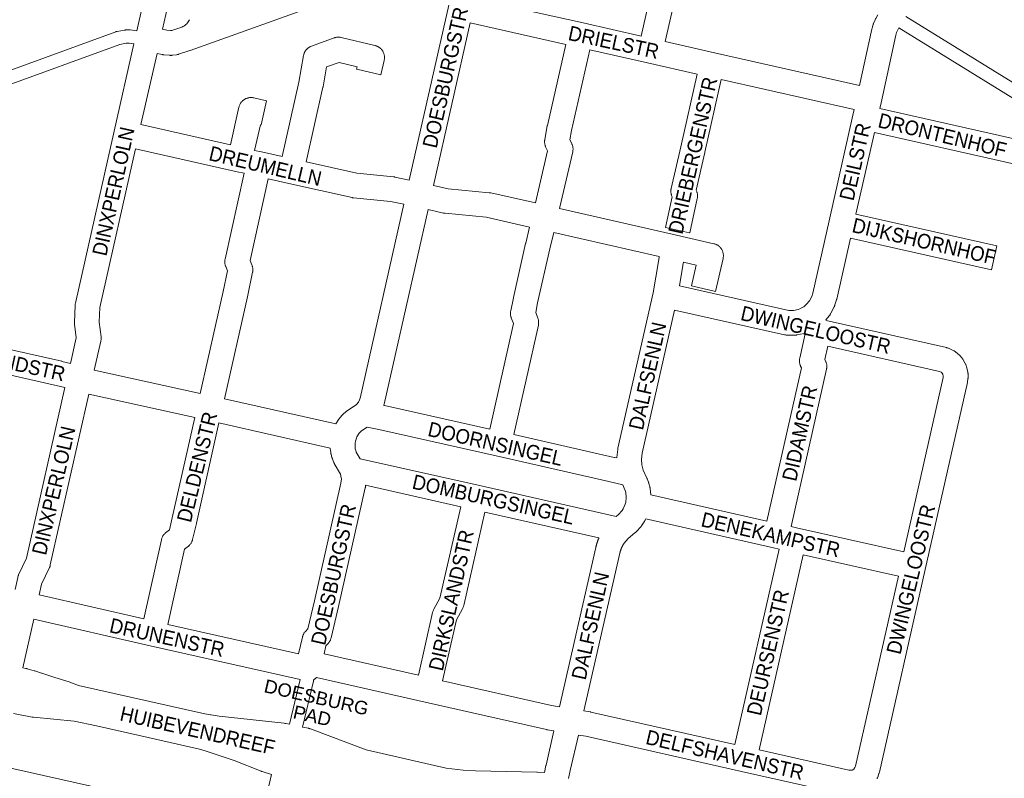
# Model space of a CAD drawing. Header units: metres. Extents: x 123819 to 142731, y 393440 to 405763.
# Tile 46 of 256: x 129038 to 129557, y 398640 to 399039. Entities that reach past the tile are written whole.
import ezdxf
from ezdxf.enums import TextEntityAlignment as Align

# ---------------------------------------------------------------- set-up
doc = ezdxf.new("R2010")
doc.units = ezdxf.units.M
doc.header["$MEASUREMENT"] = 0
for name, color, linetype, lineweight in [('gs-anno-wegen algemeen tekst', 7, 'Continuous', 0), ('gs-knt-aanvullende hoofdweg', 7, 'Continuous', 0), ('gs-knt-fietspaden', 7, 'Continuous', 0), ('gs-knt-wegen algemeen', 7, 'Continuous', 0)]:
    doc.layers.add(name, color=color, linetype=linetype, lineweight=lineweight)
doc.styles.add('Style-Arial', font='arial.ttf')

msp = doc.modelspace()

# ---------------------------------------------------------------- linework, layer by layer
at = {"layer": 'gs-knt-aanvullende hoofdweg', "color": 7, "linetype": 'Continuous', "flags": 128}
for points in [[(129040.05, 398697.68), (129041.61, 398697.4), (129041.87, 398697.35), (129041.96, 398697.33), (129042, 398697.32), (129042.05, 398697.31), (129042.13, 398697.29), (129042.39, 398697.22), (129046.14, 398696.15), (129046.28, 398696.1), (129046.36, 398696.08), (129049.92, 398694.97), (129050.03, 398694.94), (129057.01, 398692.67), (129064.48, 398690.25), (129064.49, 398690.25), (129064.8, 398690.14), (129069.42, 398688.43), (129135.9, 398673.42), (129135.91, 398673.42), (129138.96, 398673.01), (129139.19, 398672.97), (129143.43, 398672.25), (129177.76, 398668.5), (129178.12, 398668.45), (129178.48, 398668.38), (129180.47, 398667.97)], [(129171.08, 398641.55), (129166.08, 398643.09), (129165.8, 398643.18), (129165.52, 398643.28), (129151.35, 398648.88), (129136.01, 398653.96), (129133.09, 398654.83), (129106.06, 398660.97), (129078.87, 398667.14), (129067.08, 398669.55), (129067.07, 398669.55), (129045.75, 398671.64), (129045.72, 398671.64), (129045.39, 398671.68), (129045.38, 398671.68), (129045.04, 398671.74), (129035.13, 398673.65)], [(129187.34, 398666.53), (129190.41, 398665.89), (129190.68, 398665.82), (129190.78, 398665.8), (129190.84, 398665.78), (129190.96, 398665.75), (129191.14, 398665.69), (129191.18, 398665.68), (129191.23, 398665.66), (129191.5, 398665.57), (129220.81, 398654.61), (129263, 398644.88), (129271.94, 398643.82), (129278.45, 398643.51), (129310.63, 398642.84), (129310.84, 398642.83), (129311.05, 398642.82), (129314.76, 398642.53)]]:
    msp.add_lwpolyline(points, dxfattribs=at)
at = {"layer": 'gs-knt-fietspaden', "color": 7, "linetype": 'Continuous', "flags": 128}
for points in [[(129504.95, 399040.55), (129679.96, 398932.73), (129680.65, 398932.3), (129680.8, 398932.24), (129681.9, 398931.77), (129683.59, 398931.23), (129683.72, 398931.21), (129687, 398930.7), (129688.47, 398930.7), (129691.84, 398931.2), (129696.07, 398932.66), (129696.22, 398932.7), (129696.37, 398932.74), (129696.52, 398932.78), (129696.67, 398932.81), (129696.83, 398932.83), (129697.87, 398932.94), (129698.04, 398932.96), (129698.2, 398932.96), (129698.37, 398932.96), (129698.54, 398932.95), (129698.71, 398932.94), (129698.87, 398932.91), (129699.15, 398932.86)], [(129676.28, 398926.75), (129501.29, 399034.56)], [(129025.94, 399009.54), (129089.1, 399032.6), (129089.25, 399032.65), (129089.4, 399032.69), (129089.55, 399032.73), (129089.71, 399032.76), (129093.64, 399033.44), (129093.77, 399033.46), (129093.9, 399033.47), (129094.04, 399033.48), (129094.17, 399033.49), (129096.17, 399033.53), (129096.32, 399033.53), (129096.47, 399033.52), (129096.62, 399033.51), (129100.11, 399033.12)], [(129098.56, 399026.23), (129096.08, 399026.51), (129094.57, 399026.48), (129091.21, 399025.9), (129028.51, 399003)], [(129180.47, 398667.97), (129186.09, 398691.5)], [(129193.21, 398691.46), (129193.18, 398691.15), (129193.16, 398690.98), (129193.13, 398690.82), (129193.1, 398690.66), (129187.34, 398666.53)]]:
    msp.add_lwpolyline(points, dxfattribs=at)
at = {"layer": 'gs-knt-wegen algemeen', "color": 7, "linetype": 'Continuous', "flags": 128}
for points in [[(129144.72, 399150.83), (129134.76, 399106.68), (129134.68, 399106.37), (129134.59, 399106.06), (129134.48, 399105.76), (129134.36, 399105.47), (129134.22, 399105.18), (129134.07, 399104.9), (129133.91, 399104.62), (129133.73, 399104.36), (129133.54, 399104.1), (129133.34, 399103.85), (129133.12, 399103.62), (129132.9, 399103.39), (129132.66, 399103.18), (129132.41, 399102.98), (129132.16, 399102.79), (129131.89, 399102.61), (129128.61, 399100.54), (129128.6, 399100.43), (129128.57, 399100.22), (129128.53, 399100), (129128.49, 399099.79), (129113.63, 399033.88)], [(129100.11, 399033.12), (129115.48, 399101.31)], [(129365.53, 399030.3), (129375.47, 399073.92), (129308.87, 399088.99), (129299.95, 399085.7)], [(129268.1, 399073.95), (129231.24, 399060.36), (129211.95, 399053.25), (129202.35, 399049.48), (129202.18, 399049.42), (129128.18, 399022.75), (129128.04, 399022.7), (129128.03, 399022.7), (129122.13, 399020.74), (129121.85, 399020.66), (129121.57, 399020.59), (129121.28, 399020.52), (129121, 399020.48), (129118.93, 399020.18), (129118.63, 399020.15), (129118.33, 399020.13), (129118.02, 399020.12), (129117.72, 399020.13), (129117.42, 399020.15), (129114.34, 399020.43), (129114.07, 399020.46), (129113.79, 399020.51), (129113.51, 399020.56), (129110.76, 399021.18)], [(129243.55, 398954.42), (129264.34, 399046.48), (129269.02, 399067.64), (129269.05, 399070.14), (129268.54, 399072.74), (129268.1, 399073.95)], [(129278.45, 399049.98), (129335.09, 399037.18), (129365.53, 399030.3)], [(129480.58, 399004.3), (129486.99, 399033.89), (129487.06, 399034.17), (129487.14, 399034.45), (129487.73, 399036.36), (129487.8, 399036.57), (129487.88, 399036.77), (129487.96, 399036.97), (129488.75, 399038.81), (129488.86, 399039.07), (129488.99, 399039.33), (129489.13, 399039.58), (129490.21, 399041.39)], [(129113.63, 399033.88), (129115.96, 399033.36), (129117.85, 399033.18), (129118.59, 399033.29), (129123.75, 399035), (129124.33, 399035.27), (129124.89, 399035.58), (129125.42, 399035.94), (129125.91, 399036.35), (129126.37, 399036.8), (129126.79, 399037.28), (129127.17, 399037.8), (129127.5, 399038.35), (129127.79, 399038.92)], [(129275.61, 399037.28), (129256.27, 398951.61)], [(129325.88, 399025.92), (129275.61, 399037.28)], [(129501.29, 399034.56), (129500.55, 399033.3), (129500.06, 399032.16), (129499.65, 399030.85), (129491.91, 398995.13), (129491.9, 398995.07)], [(129176.55, 398966.88), (129185.35, 399006.08), (129187.89, 399020.03), (129187.95, 399020.33), (129188.03, 399020.63), (129188.12, 399020.92), (129188.22, 399021.21), (129188.34, 399021.5), (129188.47, 399021.78), (129188.62, 399022.05), (129188.78, 399022.31), (129188.95, 399022.57), (129189.13, 399022.82), (129189.32, 399023.06), (129189.52, 399023.29), (129189.74, 399023.51), (129189.96, 399023.72), (129190.2, 399023.92), (129190.44, 399024.11), (129190.7, 399024.29), (129190.96, 399024.45), (129191.23, 399024.6), (129191.5, 399024.74), (129191.78, 399024.87), (129192.07, 399024.98), (129204.01, 399029.33), (129204.31, 399029.43), (129204.61, 399029.51), (129204.92, 399029.58), (129205.23, 399029.64), (129205.54, 399029.68), (129205.86, 399029.71), (129206.17, 399029.72), (129206.49, 399029.71), (129206.8, 399029.69), (129207.12, 399029.66), (129207.43, 399029.61), (129207.74, 399029.54), (129225.48, 399025.34), (129225.78, 399025.26), (129226.07, 399025.17), (129226.36, 399025.06), (129226.65, 399024.94), (129226.93, 399024.81), (129227.2, 399024.66), (129227.47, 399024.5), (129227.72, 399024.33), (129227.97, 399024.14), (129228.21, 399023.95), (129228.44, 399023.74), (129228.66, 399023.52), (129228.87, 399023.29), (129229.07, 399023.06), (129229.26, 399022.81), (129229.43, 399022.55), (129229.6, 399022.29), (129229.75, 399022.02), (129229.88, 399021.74), (129230.01, 399021.46), (129230.12, 399021.17), (129230.21, 399020.87), (129230.29, 399020.57), (129230.36, 399020.27), (129230.41, 399019.97), (129230.45, 399019.66), (129230.48, 399019.35), (129230.49, 399019.04), (129230.48, 399018.73), (129230.46, 399018.42), (129230.42, 399018.11), (129230.37, 399017.81), (129230.31, 399017.5)], [(129065.16, 398857.95), (129068.21, 398871.45), (129067.36, 398878.61), (129067.33, 398878.86), (129067.32, 398879.11), (129067.31, 398879.36), (129067.31, 398879.61), (129067.63, 398888.46), (129067.65, 398888.76), (129067.68, 398889.06), (129067.73, 398889.36), (129067.79, 398889.66), (129088.18, 398980.17), (129098.56, 399026.23)], [(129309.91, 398942.41), (129316.35, 398969.95), (129315.46, 398971.7), (129315.33, 398971.97), (129315.21, 398972.25), (129315.11, 398972.54), (129315.01, 398972.83), (129314.94, 398973.12), (129314.87, 398973.42), (129314.82, 398973.72), (129314.79, 398974.02), (129314.76, 398974.32), (129314.76, 398974.63), (129314.76, 398974.93), (129314.78, 398975.24), (129314.82, 398975.54), (129314.86, 398975.84), (129316.2, 398983.05), (129316.25, 398983.29), (129325.88, 399025.92)], [(129378.23, 399027.43), (129404.29, 399021.55), (129480.58, 399004.3)], [(129110.76, 399021.18), (129102.31, 398983.65)], [(129338.58, 399023.05), (129328.98, 398980.55), (129328.07, 398975.63), (129329.03, 398973.73), (129329.16, 398973.46), (129329.28, 398973.18), (129329.39, 398972.89), (129329.48, 398972.6), (129329.56, 398972.31), (129329.62, 398972.01), (129329.67, 398971.72), (129329.71, 398971.41), (129329.73, 398971.11), (129329.74, 398970.81), (129329.73, 398970.5), (129329.71, 398970.2), (129329.68, 398969.9), (129329.63, 398969.6), (129329.57, 398969.3), (129322.61, 398939.53)], [(129395.07, 399010.28), (129369, 399016.17), (129338.58, 399023.05)], [(129407.77, 399007.41), (129399.15, 398969.11), (129399.15, 398969.08), (129394.57, 398949.21), (129394.75, 398948.78), (129394.87, 398948.49), (129394.97, 398948.2), (129395.05, 398947.9), (129395.12, 398947.6), (129395.18, 398947.3), (129395.23, 398946.99), (129395.25, 398946.68), (129395.27, 398946.38), (129395.27, 398946.07), (129395.25, 398945.76), (129395.22, 398945.45), (129395.18, 398945.14), (129395.12, 398944.84), (129391.15, 398926.73), (129391.14, 398926.73)], [(129477.77, 398991.59), (129407.77, 399007.41)], [(129491.9, 398995.07), (129491.25, 398992.18)], [(129451.24, 398887.81), (129452.68, 398889.08), (129454.21, 398890.94), (129455.37, 398893.17), (129455.92, 398894.97), (129464.54, 398933.1), (129477.11, 398988.7), (129477.77, 398991.59)], [(129488.38, 398979.49), (129478.68, 398936.59)], [(129562.31, 398962.8), (129562.31, 398962.8), (129488.38, 398979.49)], [(129099.45, 398970.95), (129080.62, 398887.39), (129080.34, 398879.65), (129081.27, 398871.88), (129081.3, 398871.56), (129081.31, 398871.24), (129081.31, 398870.93), (129081.3, 398870.61), (129081.27, 398870.3), (129081.22, 398869.98), (129081.16, 398869.67), (129077.71, 398854.4)], [(129156.57, 398958.03), (129152.89, 398958.86), (129099.45, 398970.95)], [(129189.25, 398964.03), (129215.89, 398958.05), (129235.22, 398956.21), (129235.48, 398956.18), (129235.74, 398956.14), (129236, 398956.08), (129243.55, 398954.42)], [(129133.5, 398842.15), (129145.63, 398895.81), (129147.9, 398906.63), (129146.93, 398908.94), (129146.81, 398909.23), (129146.71, 398909.52), (129146.63, 398909.82), (129146.56, 398910.12), (129146.5, 398910.42), (129146.46, 398910.73), (129146.43, 398911.04), (129146.42, 398911.34), (129146.42, 398911.65), (129146.44, 398911.96), (129146.47, 398912.27), (129146.51, 398912.57), (129146.57, 398912.88), (129156.57, 398958.03)], [(129169.27, 398955.17), (129159.73, 398912.08), (129160.69, 398909.8), (129160.8, 398909.52), (129160.9, 398909.23), (129160.98, 398908.94), (129161.05, 398908.65), (129161.11, 398908.35), (129161.15, 398908.05), (129161.18, 398907.75), (129161.2, 398907.45), (129161.2, 398907.14), (129161.18, 398906.84), (129161.16, 398906.54), (129161.12, 398906.24), (129161.06, 398905.94), (129158.36, 398893.09), (129158.34, 398892.99), (129158.34, 398892.99), (129158.34, 398892.99), (129146.21, 398839.32)], [(129240.69, 398941.72), (129233.58, 398943.28), (129214.25, 398945.13), (129213.98, 398945.16), (129213.71, 398945.21), (129213.44, 398945.26), (129180.05, 398952.75), (129169.27, 398955.17)], [(129256.27, 398951.61), (129264.01, 398949.9), (129285.64, 398947.8), (129285.91, 398947.77), (129286.17, 398947.73), (129286.44, 398947.68), (129309.91, 398942.41)], [(129204.9, 398826.08), (129206.44, 398828.57), (129206.6, 398828.81), (129206.76, 398829.04), (129206.94, 398829.27), (129207.12, 398829.48), (129208.26, 398830.76), (129208.44, 398830.95), (129208.62, 398831.13), (129208.8, 398831.3), (129210.09, 398832.44), (129210.31, 398832.63), (129210.55, 398832.81), (129210.8, 398832.99), (129215.76, 398836.28), (129216.83, 398837.52), (129217.01, 398837.84), (129217.67, 398839.7), (129240.69, 398941.72)], [(129253.4, 398938.91), (129230.29, 398836.46), (129230.23, 398836.21), (129230.15, 398835.96), (129230.13, 398835.89)], [(129306.88, 398929.74), (129283.98, 398934.88), (129262.36, 398936.98), (129262.1, 398937.01), (129261.84, 398937.05), (129261.59, 398937.11), (129253.4, 398938.91)], [(129322.61, 398939.53), (129381.98, 398925.99)], [(129285.87, 398823.35), (129298.36, 398878.99), (129297.24, 398881.96), (129297.13, 398882.25), (129297.05, 398882.55), (129296.97, 398882.84), (129296.91, 398883.14), (129296.87, 398883.45), (129296.84, 398883.75), (129296.82, 398884.06), (129296.82, 398884.36), (129296.83, 398884.67), (129296.86, 398884.98), (129296.9, 398885.28), (129296.95, 398885.58), (129298.38, 398892.5), (129298.4, 398892.6), (129304.79, 398921.14), (129304.82, 398921.26), (129306.88, 398929.74)], [(129319.58, 398926.87), (129317.48, 398918.24), (129311.12, 398889.81), (129310.08, 398884.8), (129311.23, 398881.77), (129311.33, 398881.47), (129311.42, 398881.17), (129311.5, 398880.86), (129311.56, 398880.55), (129311.6, 398880.24), (129311.63, 398879.92), (129311.65, 398879.61), (129311.65, 398879.29), (129311.63, 398878.98), (129311.6, 398878.66), (129311.55, 398878.35), (129311.49, 398878.04), (129298.57, 398820.48)], [(129375.07, 398914.21), (129319.58, 398926.87)], [(129381.98, 398925.99), (129381.98, 398925.99), (129381.99, 398925.99)], [(129381.98, 398925.99), (129381.98, 398925.99), (129381.99, 398925.99)], [(129381.99, 398925.99), (129403.84, 398921), (129404.15, 398920.93), (129404.45, 398920.83), (129404.75, 398920.72), (129405.05, 398920.6), (129405.34, 398920.46), (129405.62, 398920.31), (129405.89, 398920.15), (129406.16, 398919.97), (129406.41, 398919.78), (129406.66, 398919.57), (129406.9, 398919.36), (129407.12, 398919.13), (129407.33, 398918.89), (129407.54, 398918.65), (129407.73, 398918.39), (129407.9, 398918.12), (129408.07, 398917.85), (129408.22, 398917.57), (129408.35, 398917.28), (129408.47, 398916.98), (129408.58, 398916.68), (129408.67, 398916.37), (129408.75, 398916.06), (129408.81, 398915.75), (129408.85, 398915.43), (129408.88, 398915.12), (129408.9, 398914.8), (129408.9, 398914.48), (129408.88, 398914.16), (129408.85, 398913.84), (129408.8, 398913.52), (129408.74, 398913.21), (129408.74, 398913.21), (129408.74, 398913.21), (129404.79, 398895.88), (129404.78, 398895.88)], [(129475.81, 398923.89), (129468.56, 398891.85), (129468.51, 398891.62), (129468.44, 398891.38), (129467.64, 398888.78), (129467.55, 398888.5), (129467.44, 398888.23), (129467.32, 398887.96), (129467.19, 398887.69), (129465.45, 398884.33), (129465.32, 398884.09), (129465.18, 398883.85), (129465.02, 398883.62), (129464.86, 398883.4), (129464.69, 398883.19), (129462.76, 398880.85)], [(129549.97, 398907.2), (129549.97, 398907.2), (129475.81, 398923.89)], [(129352.73, 398808.17), (129352.73, 398808.21), (129352.76, 398808.51), (129353.29, 398812.67), (129353.34, 398812.97), (129353.4, 398813.28), (129371.87, 398895.11), (129374.7, 398911.56), (129375.05, 398913.97), (129375.07, 398914.21)], [(129387.82, 398911.3), (129387.58, 398909.63), (129387.55, 398909.44), (129385.72, 398898.84)], [(129385.72, 398898.84), (129443.31, 398885.89), (129443.31, 398885.88)], [(128933.48, 398887.81), (129002.48, 398872.16), (129060.58, 398859.06), (129060.68, 398859.04), (129065.16, 398857.95)], [(129383.17, 398886.06), (129366.17, 398810.71), (129365.76, 398807.48), (129365.94, 398804.54), (129366.64, 398801.82), (129368.6, 398797.63), (129368.69, 398797.43), (129368.77, 398797.22), (129369.46, 398795.44), (129369.54, 398795.23), (129369.61, 398795.01), (129369.68, 398794.79), (129369.68, 398794.79), (129369.68, 398794.79)], [(129451.93, 398873.61), (129451.34, 398873.71), (129447.63, 398872.96), (129447.36, 398872.91), (129447.08, 398872.87), (129446.81, 398872.85), (129446.54, 398872.83), (129446.26, 398872.83), (129442.47, 398872.87), (129442.2, 398872.88), (129441.93, 398872.9), (129441.66, 398872.94), (129441.39, 398872.98), (129441.12, 398873.03), (129383.17, 398886.06)], [(129443.31, 398885.88), (129445.73, 398885.86), (129448.26, 398886.37), (129449.16, 398886.7), (129450.72, 398887.53), (129451.24, 398887.81)], [(129451.24, 398887.81), (129451.24, 398887.81)], [(129451.24, 398887.81), (129451.24, 398887.81)], [(129462.76, 398880.85), (129462.93, 398880.59), (129526.31, 398866.29), (129526.6, 398866.22), (129526.89, 398866.13), (129527.17, 398866.03), (129527.44, 398865.92), (129527.71, 398865.8), (129530.12, 398864.63), (129530.37, 398864.51), (129530.61, 398864.37), (129530.84, 398864.22), (129531.07, 398864.07), (129531.29, 398863.9), (129531.51, 398863.73), (129531.72, 398863.54), (129533.67, 398861.72), (129533.87, 398861.53), (129534.07, 398861.33), (129534.25, 398861.12), (129534.42, 398860.9), (129534.58, 398860.68), (129534.74, 398860.45), (129534.88, 398860.21), (129536.22, 398857.89), (129536.35, 398857.65), (129536.48, 398857.4), (129536.59, 398857.15), (129536.69, 398856.89), (129536.78, 398856.63), (129536.86, 398856.36), (129536.93, 398856.09), (129537.52, 398853.49), (129537.58, 398853.2), (129537.63, 398852.91), (129537.66, 398852.63), (129537.68, 398852.34), (129537.69, 398852.05), (129537.69, 398850.71), (129537.69, 398850.46), (129537.67, 398850.22), (129537.65, 398849.98), (129537.62, 398849.73), (129537.42, 398848.41), (129537.38, 398848.17), (129537.33, 398847.93), (129515.14, 398749.47), (129515.14, 398749.47), (129491.01, 398642.73), (129490.95, 398642.49), (129490.88, 398642.25), (129490.8, 398642.02), (129490.13, 398640.08), (129490.03, 398639.81), (129489.91, 398639.55), (129489.79, 398639.29)], [(129431.8, 398774.93), (129449.98, 398855.58), (129449.54, 398856.54), (129449.41, 398856.82), (129449.3, 398857.1), (129449.2, 398857.39), (129449.12, 398857.69), (129449.05, 398857.99), (129448.99, 398858.29), (129448.95, 398858.59), (129448.93, 398858.9), (129448.91, 398859.21), (129448.92, 398859.51), (129448.93, 398859.82), (129448.96, 398860.12), (129449.01, 398860.43), (129449.07, 398860.73), (129451.93, 398873.61)], [(129463.81, 398867.04), (129462.26, 398860.08), (129462.71, 398859.12), (129462.84, 398858.84), (129462.95, 398858.55), (129463.05, 398858.26), (129463.13, 398857.96), (129463.2, 398857.66), (129463.26, 398857.36), (129463.3, 398857.05), (129463.33, 398856.74), (129463.34, 398856.44), (129463.33, 398856.13), (129463.32, 398855.82), (129463.29, 398855.51), (129463.24, 398855.21), (129463.18, 398854.91), (129444.49, 398772.05)], [(129503.87, 398758.68), (129524.58, 398850.56), (129524.67, 398851.16), (129524.67, 398851.29), (129524.45, 398852.23), (129524.1, 398852.85), (129523.57, 398853.34), (129522.72, 398853.75), (129463.81, 398867.04)], [(129062.3, 398845.25), (129057.67, 398846.37), (129005.96, 398858.03)], [(129077.71, 398854.4), (129133.5, 398842.15)], [(129036, 398739), (129037.41, 398745.25), (129037.48, 398745.53), (129037.56, 398745.8), (129037.65, 398746.07), (129037.76, 398746.34), (129037.87, 398746.6), (129042.04, 398755.42), (129062.3, 398845.25)], [(129074.84, 398841.7), (129054.58, 398751.85), (129054.52, 398751.57), (129054.43, 398751.3), (129054.34, 398751.03), (129054.24, 398750.76), (129054.12, 398750.5), (129049.95, 398741.68), (129048.69, 398736.08)], [(129130.64, 398829.44), (129074.84, 398841.7)], [(129146.21, 398839.32), (129204.9, 398826.08)], [(129230.13, 398835.89), (129230.33, 398835.84), (129230.41, 398835.83), (129285.87, 398823.35)], [(129103.73, 398723.43), (129113.04, 398765.15), (129113.12, 398765.45), (129113.2, 398765.75), (129113.31, 398766.04), (129113.42, 398766.33), (129113.55, 398766.61), (129113.7, 398766.88), (129113.85, 398767.15), (129114.02, 398767.41), (129114.2, 398767.66), (129114.39, 398767.9), (129114.6, 398768.13), (129114.81, 398768.36), (129115.04, 398768.57), (129115.27, 398768.77), (129117.29, 398770.42), (129118.77, 398776.7), (129130.64, 398829.44)], [(129143.34, 398826.62), (129131.47, 398773.8), (129131.45, 398773.73), (129129.45, 398765.28), (129129.37, 398764.98), (129129.28, 398764.69), (129129.18, 398764.41), (129129.06, 398764.13), (129128.93, 398763.86), (129128.79, 398763.59), (129128.64, 398763.33), (129128.47, 398763.07), (129128.29, 398762.83), (129128.1, 398762.59), (129127.9, 398762.36), (129127.69, 398762.14), (129127.47, 398761.94), (129127.24, 398761.74), (129125.26, 398760.12), (129116.42, 398720.54)], [(129201.96, 398813.4), (129143.34, 398826.62)], [(129221.43, 398824.42), (129218.38, 398822.39), (129217.72, 398821.81), (129217.21, 398821.24), (129216.01, 398819.3), (129215.74, 398818.6), (129215.3, 398816.95), (129215.09, 398815.98), (129214.99, 398813.73), (129215.1, 398812.99), (129215.33, 398812.08), (129215.64, 398811.28), (129217.61, 398807.78)], [(129355.92, 398794.01), (129348.55, 398795.78), (129289.36, 398809.22), (129227.6, 398823.11), (129221.43, 398824.42)], [(129298.57, 398820.48), (129351.47, 398808.47), (129351.55, 398808.45), (129352.73, 398808.17)], [(129185.3, 398705.03), (129187.27, 398713.83), (129187.34, 398714.13), (129187.44, 398714.44), (129187.54, 398714.74), (129187.66, 398715.03), (129187.8, 398715.32), (129187.95, 398715.6), (129188.11, 398715.87), (129188.29, 398716.14), (129188.47, 398716.39), (129188.67, 398716.64), (129188.89, 398716.87), (129190.11, 398718.17), (129193.58, 398732.91), (129207.57, 398794.94), (129207.81, 398797.27), (129207.77, 398797.77), (129207.29, 398799.6), (129204.07, 398805.28), (129203.92, 398805.56), (129203.79, 398805.84), (129203.67, 398806.13), (129203.05, 398807.72), (129202.97, 398807.96), (129202.89, 398808.21), (129202.82, 398808.45), (129202.39, 398810.1), (129202.33, 398810.35), (129202.29, 398810.6), (129202.25, 398810.85), (129202.02, 398812.54), (129201.98, 398812.83), (129201.96, 398813.11), (129201.96, 398813.4)], [(129217.61, 398807.78), (129279.85, 398793.79), (129352.42, 398777.44)], [(129220.54, 398793.78), (129220.48, 398793.22), (129220.45, 398792.97), (129220.41, 398792.71), (129220.36, 398792.45), (129206.28, 398730.02), (129206.26, 398729.96), (129202.39, 398713.49), (129202.31, 398713.19), (129202.21, 398712.89), (129202.11, 398712.6), (129201.99, 398712.31), (129201.85, 398712.03), (129201.71, 398711.76), (129201.55, 398711.49), (129201.37, 398711.23), (129201.19, 398710.98), (129200.99, 398710.74), (129200.78, 398710.51), (129199.58, 398709.24), (129198.65, 398705.05)], [(129270.63, 398782.52), (129220.54, 398793.78)], [(129352.42, 398777.44), (129353.67, 398778.48), (129355.59, 398780.58), (129356.08, 398781.32), (129357.22, 398783.85), (129357.49, 398784.84), (129357.76, 398787.43), (129357.47, 398790.04), (129357.2, 398791.06), (129356.71, 398792.32), (129355.92, 398794.01)], [(129369.68, 398794.79), (129370.18, 398792.95), (129370.24, 398792.7), (129370.29, 398792.45), (129370.33, 398792.2), (129370.36, 398791.95), (129370.71, 398788.79)], [(129370.71, 398788.79), (129431.8, 398774.93)], [(129248.4, 398693.79), (129255.82, 398726.8), (129255.9, 398727.1), (129255.99, 398727.4), (129256.09, 398727.69), (129256.21, 398727.98), (129256.34, 398728.27), (129256.48, 398728.54), (129259.69, 398734.29), (129270.63, 398782.52)], [(129283.33, 398779.66), (129272.18, 398730.5), (129272.1, 398730.2), (129272.01, 398729.9), (129271.91, 398729.61), (129271.79, 398729.32), (129271.66, 398729.04), (129271.52, 398728.77), (129268.32, 398723.03), (129261.1, 398690.92)], [(129343.39, 398766.13), (129283.33, 398779.66)], [(129367.99, 398776.06), (129367.73, 398775.48), (129367.62, 398775.25), (129367.5, 398775.02), (129367.37, 398774.8), (129367.23, 398774.58), (129366.18, 398772.99), (129366.04, 398772.78), (129365.88, 398772.57), (129365.72, 398772.38), (129365.56, 398772.18), (129362.98, 398769.37), (129362.77, 398769.14), (129362.55, 398768.93), (129362.32, 398768.73), (129358.7, 398765.74), (129356.6, 398763.25), (129356.55, 398763.18), (129356.5, 398763.1), (129356.45, 398763.03), (129356.41, 398762.96), (129356.36, 398762.88), (129356.31, 398762.81), (129356.27, 398762.73), (129356.22, 398762.66), (129356.18, 398762.58), (129356.13, 398762.5), (129356.09, 398762.43), (129356.04, 398762.35), (129356, 398762.28), (129355.96, 398762.2), (129355.92, 398762.12), (129355.87, 398762.04), (129355.83, 398761.97), (129355.79, 398761.89), (129355.75, 398761.81), (129355.71, 398761.73), (129355.67, 398761.65), (129355.63, 398761.58), (129355.59, 398761.5), (129355.55, 398761.42), (129355.51, 398761.34), (129355.48, 398761.26), (129355.44, 398761.18), (129355.4, 398761.1), (129355.37, 398761.02), (129355.33, 398760.94), (129355.3, 398760.86), (129355.26, 398760.78), (129355.23, 398760.7), (129355.19, 398760.61), (129355.16, 398760.53), (129355.13, 398760.45), (129355.09, 398760.37), (129355.06, 398760.29), (129355.03, 398760.21), (129355, 398760.12), (129354.97, 398760.04), (129354.94, 398759.96), (129354.91, 398759.88), (129354.88, 398759.79), (129354.85, 398759.71), (129354.82, 398759.63), (129354.79, 398759.54), (129354.77, 398759.46), (129354.74, 398759.37), (129354.71, 398759.29), (129354.69, 398759.21), (129354.66, 398759.12), (129354.64, 398759.04), (129354.61, 398758.95), (129354.59, 398758.87), (129354.57, 398758.78), (129354.54, 398758.7), (129354.52, 398758.61), (129354.5, 398758.53), (129354.48, 398758.44), (129354.46, 398758.36), (129354.43, 398758.27), (129354.41, 398758.19), (129354.39, 398758.1), (129354.39, 398758.09), (129335.51, 398675.04)], [(129438.19, 398760.13), (129435.27, 398760.79), (129367.99, 398776.06)], [(129444.49, 398772.05), (129447.4, 398771.39), (129503.87, 398758.68)], [(129322.66, 398677.22), (129341.7, 398760.98), (129341.73, 398761.14), (129341.77, 398761.31), (129341.81, 398761.47), (129341.85, 398761.64), (129341.9, 398761.8), (129341.94, 398761.97), (129341.98, 398762.13), (129342.03, 398762.3), (129342.07, 398762.46), (129342.12, 398762.62), (129342.17, 398762.79), (129342.22, 398762.95), (129342.27, 398763.11), (129342.32, 398763.27), (129342.37, 398763.44), (129342.42, 398763.6), (129342.48, 398763.76), (129342.53, 398763.92), (129342.59, 398764.08), (129342.64, 398764.24), (129342.7, 398764.4), (129342.76, 398764.56), (129342.82, 398764.72), (129342.88, 398764.88), (129342.94, 398765.04), (129343, 398765.2), (129343.07, 398765.36), (129343.13, 398765.51), (129343.19, 398765.67), (129343.26, 398765.83), (129343.33, 398765.98), (129343.39, 398766.13)], [(129414.98, 398657.33), (129438.19, 398760.13)], [(129450.89, 398757.26), (129427.68, 398654.47)], [(129501, 398745.98), (129450.89, 398757.26)], [(129427.68, 398654.47), (129474.86, 398643.83), (129476.06, 398643.74), (129476.76, 398643.9), (129477.55, 398644.35), (129478.12, 398645.19), (129478.39, 398645.96), (129501, 398745.98)], [(129048.69, 398736.08), (129103.73, 398723.43)], [(129045.82, 398723.38), (129040.05, 398697.68)], [(129186.09, 398691.5), (129107.22, 398709.27), (129107.19, 398709.28), (129045.82, 398723.38)], [(129116.42, 398720.54), (129185.3, 398705.03)], [(129198.65, 398705.05), (129248.4, 398693.79)], [(129319.72, 398664.52), (129316.1, 398665.13), (129315.93, 398665.16), (129315.75, 398665.2), (129251.89, 398679.65), (129194.76, 398692.58), (129194.71, 398692.53), (129194.59, 398692.42), (129194.47, 398692.31), (129194.35, 398692.21), (129194.23, 398692.11), (129193.97, 398691.92), (129193.84, 398691.83), (129193.7, 398691.74), (129193.43, 398691.58), (129193.29, 398691.5), (129193.21, 398691.46)], [(129261.1, 398690.92), (129318.46, 398677.94), (129322.66, 398677.22)], [(129335.51, 398675.04), (129338.75, 398674.49), (129338.92, 398674.46), (129339.09, 398674.42), (129414.98, 398657.33)], [(129314.76, 398642.53), (129315.46, 398646.25), (129315.52, 398646.53), (129319.72, 398664.52)], [(129332.59, 398662.33), (129328.23, 398643.71), (129328.23, 398643.71), (129328.23, 398643.7), (129327.44, 398639.48)], [(129418.46, 398643.2), (129336.4, 398661.68), (129332.59, 398662.33)], [(129162.87, 398607.18), (129171.08, 398641.55)], [(129418.47, 398643.2), (129418.46, 398643.2), (129418.46, 398643.2)], [(129418.47, 398643.2), (129418.46, 398643.2), (129418.46, 398643.2)], [(129472.47, 398631.02), (129418.47, 398643.2)]]:
    msp.add_lwpolyline(points, dxfattribs=at)
for points in [[(129449.2, 399066.72), (129447.17, 399057.72, -0.38503), (129447.15, 399057.71), (129388.17, 399071.05), (129378.23, 399027.43)], [(129230.31, 399017.5), (129228.51, 399009.91, -0.384867), (129228.5, 399009.91), (129215.85, 399012.9, -0.368553), (129215.84, 399012.92), (129216.14, 399014.17), (129206.63, 399016.43), (129200.03, 399014.02), (129198.14, 399003.62), (129198.09, 399003.36), (129189.25, 398964.03)], [(129391.14, 398926.73), (129391.14, 398926.73), (129378.44, 398929.51, -0.369426), (129378.43, 398929.52), (129381.96, 398945.6), (129381.76, 398946.07), (129381.64, 398946.36), (129381.54, 398946.66), (129381.45, 398946.96), (129381.38, 398947.26), (129381.32, 398947.57), (129381.28, 398947.89), (129381.25, 398948.2), (129381.24, 398948.51), (129381.24, 398948.83), (129381.26, 398949.14), (129381.3, 398949.45), (129381.34, 398949.76), (129381.41, 398950.07), (129386.46, 398971.98), (129395.07, 399010.28)], [(129102.31, 398983.65), (129149.41, 398973), (129153.86, 398992.83), (129153.94, 398993.14), (129154.03, 398993.45), (129154.14, 398993.75), (129154.26, 398994.05), (129154.4, 398994.33), (129154.55, 398994.62), (129154.72, 398994.89), (129154.89, 398995.16), (129155.08, 398995.41), (129155.29, 398995.66), (129155.5, 398995.9), (129155.73, 398996.12), (129155.96, 398996.34), (129156.21, 398996.54), (129156.47, 398996.73), (129156.73, 398996.91), (129157.01, 398997.07), (129157.29, 398997.22), (129157.58, 398997.36), (129157.87, 398997.48), (129158.17, 398997.59), (129158.48, 398997.68), (129158.79, 398997.76), (129159.1, 398997.82), (129159.42, 398997.87), (129159.74, 398997.9), (129160.06, 398997.92), (129160.38, 398997.92), (129160.69, 398997.9), (129161.01, 398997.87), (129161.33, 398997.82), (129161.64, 398997.76), (129168.41, 398996.24), (129168.42, 398996.24, -0.399993), (129168.43, 398996.22), (129168.42, 398996.22)], [(129168.42, 398996.22), (129165.58, 398983.54, -0.385018), (129165.56, 398983.53), (129165.14, 398983.63), (129162.1, 398970.12), (129165.75, 398969.3), (129176.55, 398966.88)], [(129491.25, 398992.18), (129565.17, 398975.5, -0.369094), (129565.18, 398975.49), (129562.32, 398962.81), (129562.31, 398962.8)], [(129478.68, 398936.59), (129552.83, 398919.9, -0.369128), (129552.83, 398919.89), (129549.98, 398907.21), (129549.97, 398907.2)], [(129404.78, 398895.88), (129404.77, 398895.88), (129392.1, 398898.77, -0.368978), (129392.09, 398898.78), (129394.6, 398909.76), (129387.82, 398911.3)], [(128964.71, 398660.39), (129015.69, 398648.94), (129020.98, 398672.31, -0.385028), (129020.99, 398672.31), (129033.67, 398669.44, -0.369068), (129033.68, 398669.43), (129028.4, 398646.08), (129113.49, 398626.95)]]:
    msp.add_lwpolyline(points, format="xyb", dxfattribs=at)

# ---------------------------------------------------------------- texts
at = {"layer": 'gs-anno-wegen algemeen tekst', "color": 7, "style": 'Style-Arial', "width": 0.909091}
for s, rotation, p in [('DOESBURGSTR', 77.1965, (129262.52, 399008.49)), ('DRIELSTR', 347.9305, (129351.17, 399027.04)), ('DRIEBERGENSTR', 77.2618, (129392.79, 398967.43)), ('DRONTENHOF', 346.4737, (129524.19, 398978.09)), ('DEILSTR', 77.0797, (129478.2, 398964.15)), ('DINXPERLOLN', 77.4787, (129087.77, 398948.57)), ('DREUMELLN', 346.7739, (129167.8, 398961.9)), ('DIJKSHORNHOF', 347.038, (129514.57, 398922.28)), ('DWINGELOOSTR', 347.0616, (129457.52, 398875.65)), ('DRECHTERLANDSTR', 347.4954, (129013.42, 398863.04)), ('DALFSENLN', 77.4842, (129368.97, 398851.39)), ('DIDAMSTR', 77.2369, (129449.05, 398821.21)), ('DELDENSTR', 76.2847, (129131.83, 398803.45)), ('DINXPERLOLN', 76.9018, (129056.34, 398791.04)), ('DOORNSINGEL', 347.2618, (129288.91, 398815.66)), ('DOMBURGSINGEL', 347.2966, (129287.85, 398786.34)), ('DOESBURGSTR', 77.4675, (129203.63, 398746.83)), ('DWINGELOOSTR', 76.7377, (129507.55, 398744.31)), ('DENEKAMPSTR', 347.2089, (129433.82, 398767.81)), ('DIRKSLANDSTR', 77.4023, (129265.62, 398733.28)), ('DALFSENLN', 77.4327, (129338.84, 398719.84)), ('DEURSENSTR', 77.1561, (129432.29, 398705.76)), ('DRUNENSTR', 347.6427, (129116.05, 398713.7)), ('HUIBEVENDREEF', 347.2885, (129132.12, 398664.68)), ('DELFSHAVENSTR', 346.9852, (129409.69, 398651.91))]:
    msp.add_text(s, height=7.7, rotation=rotation, dxfattribs=at).set_placement(p, align=Align.MIDDLE_CENTER)
at = {"layer": 'gs-anno-wegen algemeen tekst', "color": 7, "style": 'Style-Arial'}
for s, p in [('DOESBURG', (129194.67, 398682.2)), ('PAD', (129192.46, 398672.45))]:
    msp.add_text(s, height=7, rotation=347.2201, dxfattribs=at).set_placement(p, align=Align.MIDDLE_CENTER)

doc.saveas('drawing.dxf')
